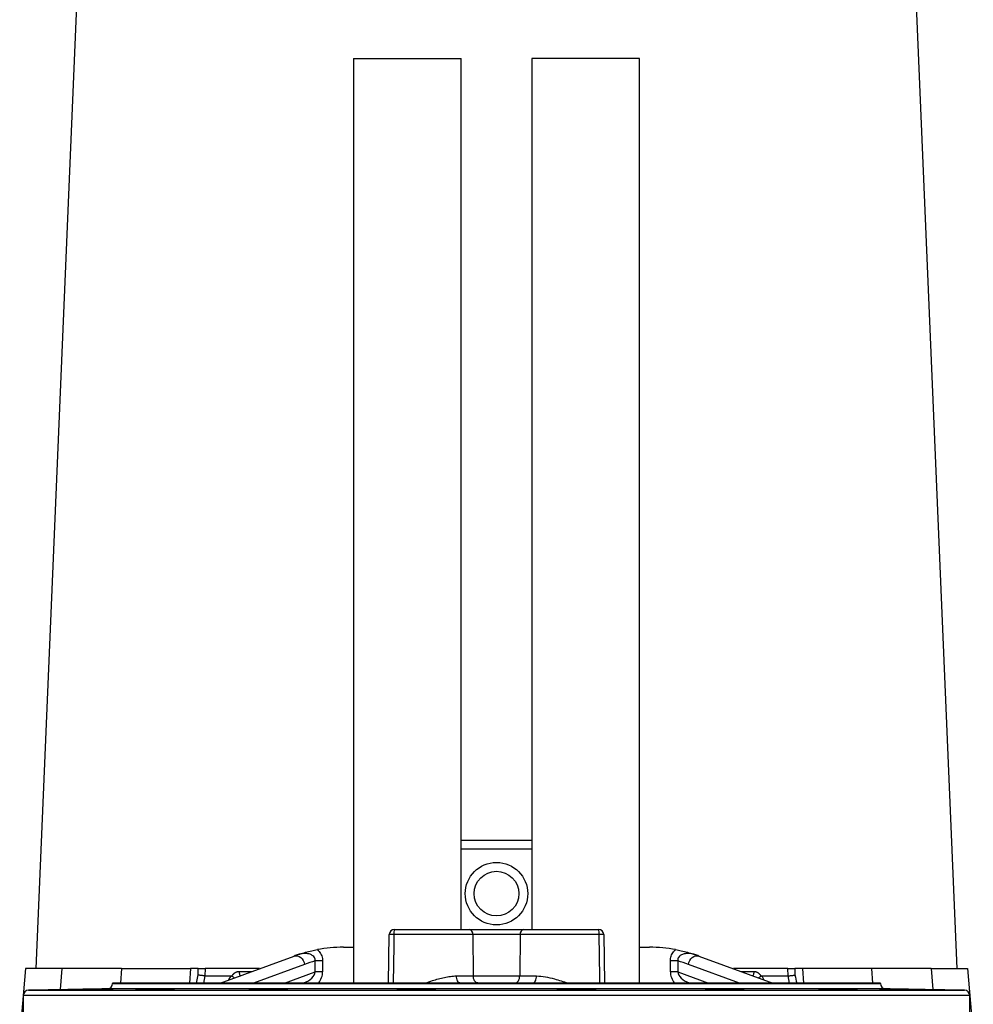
# Model space of a CAD drawing. Header units: millimetres. Extents: x 1240 to 2170, y 618 to 2781.
# Tile 6 of 9: x 1359 to 1893, y 1296 to 1847. Entities that reach past the tile are written whole.
import ezdxf

# ---------------------------------------------------------------- set-up
doc = ezdxf.new("R2010")
doc.units = ezdxf.units.MM

msp = doc.modelspace()

# ---------------------------------------------------------------- linework, layer by layer
at = {"color": 7, "linetype": 'Continuous', "lineweight": 25}
for p, q in [((1403.83, 2169.47), (1367.91, 1316.1)), ((1883.92, 1316.1), (1847.99, 2169.47)), ((1545.76, 1825.84), (1545.76, 1307.99)), ((1545.76, 1825.84), (1606.06, 1825.84)), ((1606.06, 1338.1), (1606.06, 1825.84)), ((1645.76, 1825.84), (1645.76, 1338.1)), ((1706.06, 1825.84), (1645.76, 1825.84)), ((1706.06, 1307.99), (1706.06, 1825.84)), ((1606.06, 1388.1), (1645.76, 1388.1)), ((1565.39, 1307.99), (1565.86, 1335.15)), ((1612.61, 1335.15), (1568.46, 1335.15)), ((1568.86, 1338.1), (1610.61, 1338.1)), ((1610.61, 1338.1), (1641.21, 1338.1)), ((1612.61, 1335.15), (1612.88, 1312.03)), ((1639.21, 1335.15), (1612.61, 1335.15)), ((1639.21, 1335.15), (1638.94, 1312.03)), ((1683.37, 1335.15), (1639.21, 1335.15)), ((1641.21, 1338.1), (1682.97, 1338.1)), ((1685.96, 1335.15), (1686.44, 1307.99)), ((1540.16, 1328.1), (1545.76, 1328.1)), ((1706.06, 1328.1), (1711.67, 1328.1)), ((1471.24, 1307.99), (1512.55, 1323.18)), ((1524.42, 1314.31), (1524.42, 1320.42)), ((1528.54, 1320.42), (1524.42, 1320.42)), ((1528.54, 1320.42), (1528.54, 1314.31)), ((1727.4, 1320.42), (1723.29, 1320.42)), ((1723.29, 1314.31), (1723.29, 1320.42)), ((1727.4, 1320.42), (1727.4, 1314.31)), ((1739.28, 1323.18), (1780.59, 1307.99)), ((1362.08, 1316.1), (1358.89, 1278.3)), ((1382.57, 1316.1), (1362.08, 1316.1)), ((1382.57, 1316.1), (1381.57, 1304.35)), ((1415.91, 1316.1), (1382.57, 1316.1)), ((1415.91, 1316.1), (1415.37, 1307.99)), ((1415.91, 1316.1), (1454.51, 1316.1)), ((1454.51, 1316.1), (1453.96, 1307.99)), ((1458.86, 1316.1), (1454.51, 1316.1)), ((1458.77, 1312.55), (1458.86, 1316.1)), ((1462.68, 1316.1), (1462.58, 1312.1)), ((1493.28, 1316.1), (1462.68, 1316.1)), ((1528.54, 1314.31), (1524.42, 1314.31)), ((1727.4, 1314.31), (1723.29, 1314.31)), ((1789.15, 1316.1), (1758.55, 1316.1)), ((1789.25, 1312.1), (1789.15, 1316.1)), ((1792.97, 1316.1), (1793.06, 1312.55)), ((1797.32, 1316.1), (1792.97, 1316.1)), ((1797.32, 1316.1), (1797.86, 1307.99)), ((1835.92, 1316.1), (1797.32, 1316.1)), ((1835.92, 1316.1), (1836.46, 1307.99)), ((1869.26, 1316.1), (1835.92, 1316.1)), ((1869.26, 1316.1), (1870.25, 1304.35)), ((1869.26, 1316.1), (1889.74, 1316.1)), ((1889.74, 1316.1), (1892.94, 1278.3)), ((1410.91, 1307.99), (1410.91, 1307.81)), ((1840.91, 1307.99), (1410.91, 1307.99)), ((1477.82, 1311.96), (1477.89, 1312.1)), ((1518.12, 1308.18), (1517.6, 1307.99)), ((1603.47, 1312.03), (1612.88, 1312.03)), ((1605.46, 1308.1), (1646.37, 1308.1)), ((1612.88, 1312.03), (1638.94, 1312.03)), ((1638.94, 1312.03), (1648.35, 1312.03)), ((1734.23, 1307.99), (1733.7, 1308.18)), ((1773.94, 1312.1), (1774.01, 1311.96)), ((1840.91, 1307.81), (1840.91, 1307.99)), ((1407.97, 1304.81), (1363.86, 1304.04)), ((1887.97, 1304.04), (1843.86, 1304.81)), ((1360.91, 1301.04), (1360.91, 1272.94)), ((1890.91, 1272.94), (1890.91, 1301.04))]:
    msp.add_line(p, q, dxfattribs=at)
at = {"color": 8, "linetype": 'Continuous', "lineweight": 25}
for p, q in [((1645.76, 1383.1), (1606.06, 1383.1)), ((1518.39, 1318.49), (1489.84, 1307.99)), ((1761.98, 1307.99), (1733.44, 1318.49)), ((1457.82, 1307.99), (1458.77, 1312.55)), ((1481.82, 1314.57), (1489.13, 1314.57)), ((1507.23, 1307.99), (1524.42, 1314.31)), ((1727.4, 1314.31), (1744.6, 1307.99)), ((1762.7, 1314.57), (1770.01, 1314.57)), ((1410.91, 1307.81), (1840.91, 1307.81)), ((1462.59, 1312.1), (1461.78, 1307.99)), ((1476.05, 1309.76), (1477.39, 1312.1)), ((1605.46, 1308.1), (1603.52, 1307.99)), ((1648.71, 1307.99), (1646.37, 1308.1)), ((1774.43, 1312.1), (1775.71, 1309.78)), ((1790.05, 1307.99), (1789.24, 1312.1)), ((1363.86, 1304.04), (1887.97, 1304.04)), ((1843.86, 1304.81), (1407.97, 1304.81)), ((1890.91, 1301.04), (1360.91, 1301.04))]:
    msp.add_line(p, q, dxfattribs=at)
at = {"color": 8, "linetype": 'Continuous', "lineweight": 25, "flags": 128}
for points in [[(1568.46, 1335.15), (1568.35, 1329.15), (1567.96, 1307.99)], [(1683.87, 1307.99), (1683.81, 1311.14), (1683.37, 1335.15)], [(1518.19, 1307.99), (1518.16, 1308.09), (1518.12, 1308.18)], [(1733.7, 1308.18), (1733.67, 1308.09), (1733.63, 1307.99)]]:
    msp.add_lwpolyline(points, dxfattribs=at)
at = {"color": 7, "linetype": 'Continuous', "lineweight": 25, "flags": 128}
for points in [[(1512.55, 1323.18), (1513.46, 1323.37), (1514.42, 1323.31), (1515.38, 1322.98), (1516.27, 1322.41), (1517.06, 1321.63), (1517.69, 1320.68), (1518.14, 1319.61), (1518.39, 1318.49)], [(1733.44, 1318.49), (1733.68, 1319.61), (1734.13, 1320.68), (1734.77, 1321.63), (1735.56, 1322.41), (1736.45, 1322.98), (1737.4, 1323.31), (1738.36, 1323.37), (1739.28, 1323.18)], [(1605.46, 1308.1), (1605.08, 1308.17), (1604.71, 1308.39), (1604.37, 1308.76), (1604.07, 1309.24), (1603.82, 1309.84), (1603.63, 1310.52), (1603.52, 1311.26), (1603.47, 1312.03)], [(1615.55, 1308.1), (1615.04, 1308.17), (1614.54, 1308.39), (1614.08, 1308.76), (1613.68, 1309.24), (1613.35, 1309.84), (1613.1, 1310.52), (1612.94, 1311.26), (1612.88, 1312.03)], [(1636.28, 1308.1), (1636.79, 1308.17), (1637.29, 1308.39), (1637.74, 1308.76), (1638.15, 1309.24), (1638.48, 1309.84), (1638.73, 1310.52), (1638.88, 1311.26), (1638.94, 1312.03)], [(1646.37, 1308.1), (1646.75, 1308.17), (1647.12, 1308.39), (1647.46, 1308.76), (1647.76, 1309.24), (1648.01, 1309.84), (1648.19, 1310.52), (1648.31, 1311.26), (1648.35, 1312.03)]]:
    msp.add_lwpolyline(points, dxfattribs=at)
at = {"color": 7, "linetype": 'Continuous', "lineweight": 25}
for radius in [17.5, 12.5]:
    msp.add_circle((1625.91, 1358.1), radius, dxfattribs=at)
for centre, radius, start, end in [((1568.86, 1335.1), 3, 90, 179), ((1567.16, 1294.75), 40.42, 88.1619, 91.8381), ((1574.17, 1335.86), 5.76, 157.1763, 187.1246), ((1610, 1335.53), 2.64, 351.6856, 76.6208), ((1641.82, 1335.53), 2.64, 103.3792, 188.3144), ((1677.66, 1335.86), 5.76, 352.8754, 22.8237), ((1682.97, 1335.1), 3, 1, 90), ((1684.67, 1294.75), 40.42, 88.1619, 91.8381), ((1540.16, 1248.1), 80, 108.4691, 110.1906), ((1540.16, 1248.1), 80, 90, 100.482), ((1711.67, 1248.1), 80, 79.518, 90), ((1711.67, 1248.1), 80, 69.8094, 71.5309), ((1544.27, 1248.1), 75, 105.3482, 110.1906), ((1707.55, 1248.1), 75, 69.8094, 74.6518), ((1407.91, 1307.81), 3, 271, 0), ((1843.91, 1307.81), 3, 180, 269), ((1363.91, 1301.04), 3, 91, 180), ((1887.91, 1301.04), 3, 0, 89)]:
    msp.add_arc(centre, radius, start, end, dxfattribs=at)
for centre, major_axis, start_param, end_param in [((1516.4, 1312.88), (7.86, 2.89), 4.712389, 5.994983), ((1735.43, 1312.88), (7.86, -2.89), 3.429795, 4.712389)]:
    msp.add_ellipse(centre, major_axis=major_axis, ratio=0.597096, start_param=start_param, end_param=end_param, dxfattribs=at)
at = {"color": 8, "linetype": 'Continuous', "lineweight": 25}
for centre, major_axis, start_param, end_param in [((1516.4, 1312.88), (-11.64, -4.28), 2.220177, 2.853391), ((1735.43, 1312.88), (-11.64, 4.28), 0.288202, 0.921416)]:
    msp.add_ellipse(centre, major_axis=major_axis, ratio=0.806151, start_param=start_param, end_param=end_param, dxfattribs=at)
at = {"color": 7, "linetype": 'Continuous', "lineweight": 25}
for points, knots in [([(1514.81, 1323.98), (1514.82, 1323.98), (1515.11, 1324.08), (1516.48, 1324.52), (1518.92, 1325.25), (1522.2, 1326.09), (1524.56, 1326.55), (1525.6, 1326.76)], [0, 0, 0, 0, 0.001719, 0.090263, 0.417063, 0.741849, 1, 1, 1, 1]), ([(1524.42, 1320.42), (1524.42, 1320.77), (1524.42, 1321.47), (1523.94, 1322.5), (1523.01, 1323.47), (1521.32, 1324.35), (1519.15, 1324.69), (1516.84, 1324.55), (1515.49, 1324.17), (1514.81, 1323.98)], [0, 0, 0, 0, 0.0846602, 0.1694487, 0.2684857, 0.4112109, 0.6397069, 0.8197484, 1, 1, 1, 1]), ([(1525.6, 1326.76), (1526.27, 1326.06), (1527.6, 1324.66), (1528.44, 1322.32), (1528.52, 1320.89), (1528.54, 1320.42)], [0, 0, 0, 0, 0.401143, 0.803418, 1, 1, 1, 1]), ([(1723.29, 1320.42), (1723.38, 1321.35), (1723.56, 1323.21), (1724.79, 1325.36), (1725.84, 1326.38), (1726.22, 1326.76)], [0, 0, 0, 0, 0.387626, 0.775195, 1, 1, 1, 1]), ([(1726.22, 1326.76), (1727.27, 1326.55), (1729.64, 1326.09), (1732.93, 1325.25), (1735.37, 1324.52), (1736.72, 1324.07), (1737.01, 1323.98), (1737.01, 1323.98)], [0, 0, 0, 0, 0.258857, 0.584693, 0.912551, 0.998281, 1, 1, 1, 1]), ([(1737.01, 1323.98), (1736.29, 1324.18), (1734.85, 1324.58), (1732.6, 1324.68), (1730.54, 1324.33), (1728.96, 1323.57), (1727.99, 1322.64), (1727.48, 1321.67), (1727.37, 1320.9), (1727.4, 1320.49), (1727.4, 1320.42)], [0, 0, 0, 0, 0.191926, 0.383554, 0.572111, 0.718816, 0.816947, 0.899339, 0.98192, 1, 1, 1, 1]), ([(1462.58, 1312.1), (1462.3, 1312.11), (1462, 1312.12), (1461.35, 1312.18), (1461.01, 1312.21), (1460.49, 1312.27), (1460.32, 1312.3), (1459.98, 1312.34), (1459.81, 1312.37), (1459.49, 1312.42), (1459.34, 1312.44), (1459.04, 1312.49), (1458.9, 1312.52), (1458.77, 1312.55)], [0, 0, 0, 0, 0.25, 0.25, 0.5, 0.5, 0.625, 0.625, 0.75, 0.75, 0.875, 0.875, 1, 1, 1, 1]), ([(1458.86, 1316.1), (1459.13, 1316.1), (1459.43, 1316.1), (1460.08, 1316.1), (1460.42, 1316.1), (1460.94, 1316.1), (1461.11, 1316.1), (1461.45, 1316.1), (1461.62, 1316.1), (1462.11, 1316.1), (1462.41, 1316.1), (1462.68, 1316.1)], [0, 0, 0, 0, 0.25, 0.25, 0.5, 0.5, 0.625, 0.625, 0.75, 0.75, 1, 1, 1, 1]), ([(1477.89, 1312.1), (1477.93, 1312.16), (1478.01, 1312.3), (1478.13, 1312.49), (1478.26, 1312.67), (1478.4, 1312.85), (1478.54, 1313.02), (1478.69, 1313.18), (1478.84, 1313.33), (1479, 1313.48), (1479.17, 1313.61), (1479.34, 1313.74), (1479.52, 1313.86), (1479.7, 1313.98), (1479.94, 1314.11), (1480.25, 1314.26), (1480.63, 1314.4), (1481.02, 1314.5), (1481.42, 1314.56), (1481.68, 1314.56), (1481.82, 1314.57)], [0, 0, 0, 0, 0.0442489, 0.088103, 0.1316437, 0.1749545, 0.21812, 0.2612256, 0.3043574, 0.347601, 0.3910414, 0.4347626, 0.4788469, 0.5233746, 0.5684236, 0.6548026, 0.7405374, 0.8262412, 0.9125282, 1, 1, 1, 1]), ([(1770.01, 1314.57), (1770.08, 1314.57), (1770.21, 1314.56), (1770.41, 1314.55), (1770.61, 1314.52), (1770.81, 1314.49), (1771, 1314.45), (1771.19, 1314.39), (1771.38, 1314.33), (1771.57, 1314.26), (1771.76, 1314.17), (1772, 1314.05), (1772.29, 1313.89), (1772.61, 1313.66), (1772.92, 1313.4), (1773.2, 1313.11), (1773.47, 1312.8), (1773.72, 1312.46), (1773.86, 1312.22), (1773.94, 1312.1)], [0, 0, 0, 0, 0.043919, 0.087472, 0.13073, 0.173768, 0.216664, 0.259492, 0.30233, 0.345255, 0.388344, 0.431671, 0.51489, 0.596546, 0.677156, 0.757259, 0.837405, 0.91814, 1, 1, 1, 1]), ([(1789.15, 1316.1), (1789.42, 1316.1), (1789.72, 1316.1), (1790.38, 1316.1), (1790.72, 1316.1), (1791.24, 1316.1), (1791.41, 1316.1), (1791.75, 1316.1), (1791.91, 1316.1), (1792.4, 1316.1), (1792.7, 1316.1), (1792.97, 1316.1)], [0, 0, 0, 0, 0.25, 0.25, 0.5, 0.5, 0.625, 0.625, 0.75, 0.75, 1, 1, 1, 1]), ([(1789.25, 1312.1), (1789.52, 1312.11), (1789.82, 1312.12), (1790.48, 1312.18), (1790.82, 1312.21), (1791.34, 1312.27), (1791.51, 1312.3), (1791.85, 1312.34), (1792.01, 1312.37), (1792.34, 1312.42), (1792.49, 1312.44), (1792.78, 1312.49), (1792.93, 1312.52), (1793.06, 1312.55)], [0, 0, 0, 0, 0.25, 0.25, 0.5, 0.5, 0.625, 0.625, 0.75, 0.75, 0.875, 0.875, 1, 1, 1, 1]), ([(1477.39, 1312.1), (1477.42, 1312.09), (1477.49, 1312.09), (1477.58, 1312.08), (1477.66, 1312.05), (1477.74, 1312.01), (1477.79, 1311.98), (1477.82, 1311.96)], [0, 0, 0, 0, 0.212576, 0.416535, 0.614103, 0.807726, 1, 1, 1, 1]), ([(1477.82, 1311.96), (1478.04, 1311.8), (1478.5, 1311.46), (1479.04, 1311.13), (1479.33, 1310.96)], [0, 0, 0, 0, 0.48234, 1, 1, 1, 1]), ([(1772.5, 1310.96), (1772.78, 1311.13), (1773.32, 1311.46), (1773.79, 1311.8), (1774.01, 1311.96)], [0, 0, 0, 0, 0.51432, 1, 1, 1, 1]), ([(1774.01, 1311.96), (1774.03, 1311.97), (1774.07, 1312), (1774.14, 1312.04), (1774.21, 1312.06), (1774.28, 1312.08), (1774.36, 1312.09), (1774.41, 1312.1), (1774.43, 1312.1)], [0, 0, 0, 0, 0.160202, 0.321039, 0.484027, 0.650625, 0.822199, 1, 1, 1, 1]), ([(1392.55, 1304.44), (1391.77, 1304.43), (1390.19, 1304.41), (1389.2, 1304.41), (1389.41, 1304.42), (1390.86, 1304.46), (1393.38, 1304.51), (1396.68, 1304.57), (1400.39, 1304.64), (1404.1, 1304.7), (1407.38, 1304.75), (1409.87, 1304.78), (1411.28, 1304.8), (1411.46, 1304.79), (1410.38, 1304.75), (1408.18, 1304.7), (1405.08, 1304.64), (1401.45, 1304.58), (1397.71, 1304.51), (1394.64, 1304.47), (1393.13, 1304.45), (1392.55, 1304.44)], [0, 0, 0, 0, 0.05368, 0.10736, 0.161038, 0.214716, 0.2684, 0.322091, 0.375789, 0.42949, 0.483188, 0.536879, 0.590563, 0.644239, 0.697915, 0.751597, 0.805288, 0.858985, 0.912686, 0.966384, 1, 1, 1, 1]), ([(1426.9, 1304.41), (1426.11, 1304.41), (1424.53, 1304.41), (1423.54, 1304.43), (1423.75, 1304.46), (1425.2, 1304.52), (1427.72, 1304.58), (1431.02, 1304.65), (1434.73, 1304.71), (1438.44, 1304.76), (1441.73, 1304.79), (1444.21, 1304.8), (1445.63, 1304.78), (1445.8, 1304.75), (1444.73, 1304.69), (1442.52, 1304.63), (1439.42, 1304.57), (1435.79, 1304.5), (1432.05, 1304.45), (1428.98, 1304.42), (1427.48, 1304.42), (1426.9, 1304.41)], [0, 0, 0, 0, 0.053677, 0.107355, 0.161034, 0.214719, 0.268412, 0.32211, 0.375811, 0.429509, 0.483199, 0.536881, 0.590556, 0.644234, 0.697917, 0.751608, 0.805306, 0.859007, 0.912705, 0.966397, 1, 1, 1, 1]), ([(1490.35, 1304.41), (1489.57, 1304.42), (1487.99, 1304.43), (1487, 1304.47), (1487.21, 1304.53), (1488.66, 1304.59), (1491.18, 1304.66), (1494.48, 1304.72), (1498.19, 1304.76), (1501.9, 1304.79), (1505.18, 1304.8), (1507.67, 1304.78), (1509.08, 1304.74), (1509.26, 1304.68), (1508.18, 1304.62), (1505.97, 1304.56), (1502.88, 1304.5), (1499.25, 1304.45), (1495.5, 1304.42), (1492.44, 1304.41), (1490.93, 1304.41), (1490.35, 1304.41)], [0, 0, 0, 0, 0.053682, 0.107363, 0.16105, 0.214743, 0.268443, 0.322143, 0.37584, 0.429528, 0.483209, 0.536886, 0.590563, 0.644247, 0.697939, 0.751639, 0.805339, 0.859037, 0.912727, 0.96641, 1, 1, 1, 1]), ([(1573.26, 1304.44), (1572.48, 1304.45), (1570.9, 1304.48), (1569.91, 1304.54), (1570.12, 1304.6), (1571.57, 1304.67), (1574.09, 1304.72), (1577.39, 1304.77), (1581.1, 1304.79), (1584.81, 1304.79), (1588.09, 1304.77), (1590.58, 1304.73), (1591.99, 1304.67), (1592.17, 1304.61), (1591.09, 1304.55), (1588.88, 1304.49), (1585.79, 1304.44), (1582.16, 1304.41), (1578.41, 1304.41), (1575.35, 1304.42), (1573.84, 1304.43), (1573.26, 1304.44)], [0, 0, 0, 0, 0.053689, 0.107378, 0.161074, 0.214774, 0.268474, 0.32217, 0.375857, 0.429536, 0.483213, 0.53689, 0.590576, 0.644269, 0.697971, 0.751671, 0.805366, 0.859055, 0.912737, 0.966415, 1, 1, 1, 1]), ([(1663.01, 1304.49), (1662.49, 1304.5), (1662.04, 1304.51), (1661.44, 1304.53), (1661.26, 1304.53), (1660.91, 1304.55), (1660.76, 1304.55), (1660.35, 1304.57), (1660.14, 1304.58), (1659.93, 1304.6), (1659.87, 1304.61), (1659.8, 1304.62), (1659.78, 1304.63), (1659.78, 1304.65), (1659.85, 1304.66), (1660.06, 1304.68), (1660.15, 1304.68), (1660.36, 1304.69), (1660.6, 1304.7), (1660.91, 1304.71), (1661.25, 1304.72), (1661.44, 1304.73), (1662.04, 1304.74), (1662.49, 1304.75), (1663.25, 1304.76), (1663.52, 1304.77), (1664.08, 1304.77), (1664.37, 1304.77), (1665.27, 1304.78), (1665.9, 1304.79), (1666.9, 1304.79), (1667.24, 1304.79), (1667.93, 1304.79), (1668.28, 1304.79), (1669.34, 1304.79), (1670.05, 1304.79), (1671.5, 1304.79), (1672.22, 1304.78), (1673.27, 1304.77), (1673.62, 1304.77), (1674.31, 1304.77), (1674.66, 1304.76), (1675.66, 1304.75), (1676.29, 1304.74), (1677.48, 1304.72), (1678.05, 1304.71), (1679.07, 1304.69), (1679.52, 1304.68), (1680.13, 1304.66), (1680.31, 1304.66), (1680.65, 1304.65), (1680.96, 1304.63), (1681.2, 1304.62), (1681.41, 1304.61), (1681.5, 1304.6), (1681.71, 1304.58), (1681.78, 1304.57), (1681.78, 1304.55), (1681.77, 1304.55), (1681.7, 1304.53), (1681.64, 1304.53), (1681.43, 1304.51), (1681.23, 1304.5), (1680.82, 1304.49), (1680.66, 1304.48), (1680.32, 1304.47), (1680.13, 1304.47), (1679.54, 1304.45), (1679.08, 1304.45), (1678.32, 1304.44), (1678.05, 1304.43), (1677.49, 1304.43), (1676.92, 1304.42), (1676.3, 1304.42), (1675.67, 1304.41), (1675.34, 1304.41), (1674.34, 1304.41), (1673.65, 1304.41), (1672.24, 1304.41), (1671.51, 1304.41), (1670.08, 1304.41), (1669.36, 1304.42), (1668.3, 1304.42), (1667.95, 1304.43), (1667.26, 1304.43), (1666.92, 1304.44), (1665.92, 1304.45), (1665.29, 1304.45), (1664.08, 1304.47), (1663.52, 1304.48), (1663.01, 1304.49)], [0, 0, 0, 0, 0.03125, 0.03125, 0.046875, 0.046875, 0.0625, 0.0625, 0.09375, 0.09375, 0.109375, 0.109375, 0.125, 0.125, 0.15625, 0.15625, 0.171875, 0.171875, 0.1875, 0.203125, 0.203125, 0.21875, 0.21875, 0.25, 0.25, 0.265625, 0.265625, 0.28125, 0.28125, 0.3125, 0.3125, 0.328125, 0.328125, 0.34375, 0.34375, 0.375, 0.375, 0.40625, 0.40625, 0.421875, 0.421875, 0.4375, 0.4375, 0.46875, 0.46875, 0.5, 0.5, 0.53125, 0.53125, 0.546875, 0.546875, 0.5625, 0.578125, 0.578125, 0.59375, 0.59375, 0.625, 0.625, 0.640625, 0.640625, 0.65625, 0.65625, 0.6875, 0.6875, 0.703125, 0.703125, 0.71875, 0.71875, 0.75, 0.75, 0.765625, 0.765625, 0.78125, 0.796875, 0.796875, 0.8125, 0.8125, 0.84375, 0.84375, 0.875, 0.875, 0.90625, 0.90625, 0.921875, 0.921875, 0.9375, 0.9375, 0.96875, 0.96875, 1, 1, 1, 1]), ([(1745.92, 1304.56), (1745.13, 1304.58), (1743.55, 1304.62), (1742.56, 1304.69), (1742.77, 1304.74), (1744.22, 1304.78), (1746.74, 1304.8), (1750.04, 1304.79), (1753.75, 1304.76), (1757.46, 1304.71), (1760.74, 1304.65), (1763.23, 1304.59), (1764.64, 1304.53), (1764.82, 1304.47), (1763.75, 1304.43), (1761.54, 1304.41), (1758.44, 1304.41), (1754.81, 1304.43), (1751.07, 1304.47), (1748, 1304.51), (1746.5, 1304.55), (1745.92, 1304.56)], [0, 0, 0, 0, 0.0537, 0.1074, 0.1611, 0.214793, 0.268478, 0.322155, 0.375831, 0.429512, 0.483201, 0.536896, 0.590596, 0.644296, 0.69799, 0.751677, 0.805357, 0.859034, 0.912713, 0.966399, 1, 1, 1, 1]), ([(1809.38, 1304.63), (1808.59, 1304.65), (1807.01, 1304.7), (1806.02, 1304.75), (1806.22, 1304.78), (1807.68, 1304.8), (1810.19, 1304.79), (1813.49, 1304.75), (1817.21, 1304.71), (1820.92, 1304.64), (1824.2, 1304.58), (1826.69, 1304.52), (1828.1, 1304.46), (1828.28, 1304.43), (1827.2, 1304.41), (1824.99, 1304.41), (1821.9, 1304.43), (1818.27, 1304.47), (1814.53, 1304.53), (1811.46, 1304.59), (1809.96, 1304.62), (1809.38, 1304.63)], [0, 0, 0, 0, 0.053696, 0.107394, 0.161085, 0.214767, 0.268445, 0.322121, 0.375803, 0.429492, 0.48319, 0.536892, 0.590589, 0.644283, 0.697967, 0.751647, 0.805324, 0.859004, 0.912691, 0.966384, 1, 1, 1, 1]), ([(1843.72, 1304.7), (1843.2, 1304.71), (1842.75, 1304.72), (1842.15, 1304.74), (1841.97, 1304.74), (1841.63, 1304.75), (1841.47, 1304.76), (1841.06, 1304.77), (1840.85, 1304.77), (1840.64, 1304.78), (1840.58, 1304.78), (1840.51, 1304.79), (1840.49, 1304.79), (1840.49, 1304.79), (1840.56, 1304.79), (1840.77, 1304.79), (1840.86, 1304.79), (1841.07, 1304.79), (1841.31, 1304.79), (1841.62, 1304.79), (1841.96, 1304.78), (1842.14, 1304.78), (1842.75, 1304.77), (1843.2, 1304.77), (1843.96, 1304.76), (1844.23, 1304.75), (1844.79, 1304.74), (1845.08, 1304.74), (1845.98, 1304.72), (1846.61, 1304.71), (1847.61, 1304.7), (1847.95, 1304.69), (1848.64, 1304.68), (1848.99, 1304.68), (1850.04, 1304.66), (1850.76, 1304.65), (1852.21, 1304.62), (1852.93, 1304.61), (1853.98, 1304.59), (1854.33, 1304.58), (1855.02, 1304.57), (1855.36, 1304.56), (1856.36, 1304.55), (1857, 1304.53), (1858.19, 1304.51), (1858.76, 1304.5), (1859.77, 1304.48), (1860.23, 1304.47), (1860.83, 1304.46), (1861.02, 1304.45), (1861.36, 1304.45), (1861.67, 1304.44), (1861.91, 1304.43), (1862.12, 1304.43), (1862.21, 1304.42), (1862.42, 1304.42), (1862.49, 1304.41), (1862.49, 1304.41), (1862.48, 1304.41), (1862.41, 1304.41), (1862.35, 1304.41), (1862.14, 1304.41), (1861.94, 1304.41), (1861.53, 1304.41), (1861.37, 1304.41), (1861.03, 1304.42), (1860.85, 1304.42), (1860.25, 1304.43), (1859.79, 1304.43), (1859.03, 1304.44), (1858.76, 1304.45), (1858.2, 1304.45), (1857.63, 1304.46), (1857.01, 1304.47), (1856.38, 1304.48), (1856.05, 1304.49), (1855.05, 1304.5), (1854.36, 1304.51), (1852.95, 1304.53), (1852.22, 1304.55), (1850.79, 1304.57), (1850.08, 1304.58), (1849.01, 1304.6), (1848.66, 1304.61), (1847.97, 1304.62), (1847.63, 1304.63), (1846.64, 1304.65), (1846, 1304.66), (1844.79, 1304.68), (1844.23, 1304.69), (1843.72, 1304.7)], [0, 0, 0, 0, 0.03125, 0.03125, 0.046875, 0.046875, 0.0625, 0.0625, 0.09375, 0.09375, 0.109375, 0.109375, 0.125, 0.125, 0.15625, 0.15625, 0.171875, 0.171875, 0.1875, 0.203125, 0.203125, 0.21875, 0.21875, 0.25, 0.25, 0.265625, 0.265625, 0.28125, 0.28125, 0.3125, 0.3125, 0.328125, 0.328125, 0.34375, 0.34375, 0.375, 0.375, 0.40625, 0.40625, 0.421875, 0.421875, 0.4375, 0.4375, 0.46875, 0.46875, 0.5, 0.5, 0.53125, 0.53125, 0.546875, 0.546875, 0.5625, 0.578125, 0.578125, 0.59375, 0.59375, 0.625, 0.625, 0.640625, 0.640625, 0.65625, 0.65625, 0.6875, 0.6875, 0.703125, 0.703125, 0.71875, 0.71875, 0.75, 0.75, 0.765625, 0.765625, 0.78125, 0.796875, 0.796875, 0.8125, 0.8125, 0.84375, 0.84375, 0.875, 0.875, 0.90625, 0.90625, 0.921875, 0.921875, 0.9375, 0.9375, 0.96875, 0.96875, 1, 1, 1, 1])]:
    msp.add_open_spline(points, degree=3, knots=knots, dxfattribs=at)
at = {"color": 8, "linetype": 'Continuous', "lineweight": 25}
for points, knots in [([(1481.82, 1314.57), (1481.82, 1314.27), (1481.84, 1313.67), (1482.06, 1312.84), (1482.28, 1312.31), (1482.44, 1312.13), (1482.46, 1312.11)], [0, 0, 0, 0, 0.311985, 0.638559, 0.965131, 1, 1, 1, 1]), ([(1770.01, 1314.57), (1770, 1314.27), (1769.99, 1313.67), (1769.77, 1312.84), (1769.55, 1312.31), (1769.39, 1312.13), (1769.37, 1312.11)], [0, 0, 0, 0, 0.311998, 0.63858, 0.965164, 1, 1, 1, 1]), ([(1793.06, 1312.55), (1793.38, 1311.03), (1793.71, 1309.52), (1794.02, 1307.99), (1794.02, 1307.99)], [0, 0, 0, 0, 0.998463, 1, 1, 1, 1]), ([(1586.09, 1307.99), (1587.42, 1308.47), (1591, 1309.76), (1595.69, 1311.04), (1600.16, 1311.88), (1602.37, 1311.98), (1603.47, 1312.03)], [0, 0, 0, 0, 0.223952, 0.605192, 0.802698, 1, 1, 1, 1]), ([(1648.35, 1312.03), (1649.99, 1311.92), (1653.3, 1311.71), (1657.96, 1310.55), (1662.17, 1309.28), (1664.64, 1308.42), (1665.86, 1307.99)], [0, 0, 0, 0, 0.28807, 0.584404, 0.794662, 1, 1, 1, 1])]:
    msp.add_open_spline(points, degree=3, knots=knots, dxfattribs=at)
at = {"color": 7, "linetype": 'Continuous', "lineweight": 25}
for points in [[(1462.58, 1312.1), (1464.98, 1312.1), (1469.86, 1312.1), (1474.86, 1312.1), (1477.39, 1312.1)], [(1774.43, 1312.1), (1776.97, 1312.1), (1781.97, 1312.1), (1786.84, 1312.1), (1789.24, 1312.1)]]:
    msp.add_open_spline(points, degree=3, dxfattribs=at)

doc.saveas('drawing.dxf')
